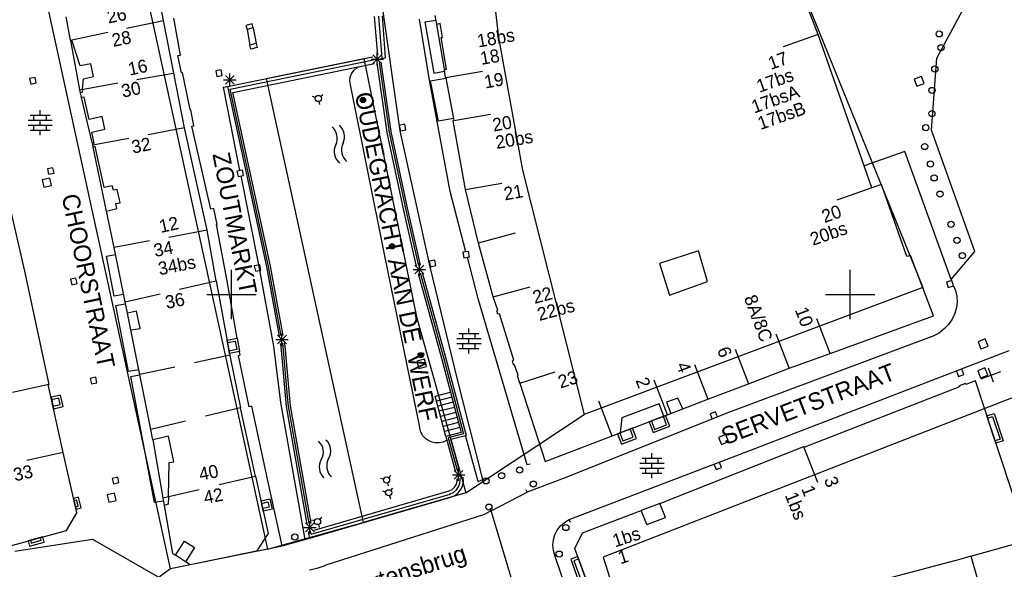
# Model space of a CAD drawing. Header units: millimetres. Extents: x 135944 to 142000, y 454200 to 456692.
# Tile 29 of 153: x 136683 to 136762, y 455828 to 455872. Entities that reach past the tile are written whole.
import ezdxf
from ezdxf.enums import TextEntityAlignment as Align

# ---------------------------------------------------------------- set-up
doc = ezdxf.new("R2010")
doc.units = ezdxf.units.MM
for name, color, linetype in [('TotaalGBKN2013_Bistad', 251, 'Continuous'), ('TotaalGBKN2013X$0$Contouren', 251, 'Continuous'), ('TotaalGBKN2013X$0$Xref', 251, 'Continuous')]:
    doc.layers.add(name, color=color, linetype=linetype)
doc.styles.add('TotaalGBKN2013X$0$GBKN binnenstad 2009$0$Standard', font='txt')

# ---------------------------------------------------------------- blocks, each defined once
blk = doc.blocks.new('TotaalGBKN2013X$0$GBKN binnenstad 2009')
at = {"layer": 'TotaalGBKN2013_Bistad'}
for p, q in [((136694516, 455872159), (136693476, 455877338)), ((136756994, 455869104), (136761725, 455877856)), ((136747422, 455871031), (136745436, 455876118)), ((136713635, 455863220), (136712048, 455874420)), ((136686995, 455870557), (136686640, 455872437)), ((136695873, 455869346), (136695337, 455872330)), ((136711534, 455872466), (136711793, 455869342)), ((136712164, 455869098), (136711905, 455872502)), ((136712458, 455869128), (136712209, 455872533)), ((136716422, 455872550), (136716556, 455871826)), ((136691511, 455871519), (136694516, 455872159)), ((136695350, 455867894), (136694516, 455872159)), ((136701676, 455871888), (136701166, 455871754)), ((136701166, 455871754), (136701254, 455871416)), ((136701764, 455871550), (136701254, 455871416)), ((136701764, 455871550), (136701676, 455871888)), ((136701764, 455871550), (136701999, 455870280)), ((136716002, 455867335), (136715186, 455872244)), ((136715617, 455872041), (136716484, 455872186)), ((136715617, 455872041), (136716348, 455867905)), ((136716878, 455871911), (136716556, 455871826)), ((136716556, 455871826), (136717190, 455868205)), ((136717050, 455870774), (136716878, 455871911)), ((136686998, 455870557), (136690009, 455871199)), ((136701254, 455871416), (136701479, 455870146)), ((136717384, 455868208), (136716945, 455870780)), ((136716945, 455870780), (136717050, 455870774)), ((136747422, 455871031), (136744597, 455870023)), ((136751139, 455860398), (136747422, 455871031)), ((136687002, 455870522), (136686995, 455870557)), ((136687123, 455870475), (136687002, 455870522)), ((136687750, 455866559), (136687002, 455870522)), ((136687773, 455868497), (136687123, 455870475)), ((136701999, 455870280), (136701479, 455870146)), ((136701556, 455869845), (136701479, 455870146)), ((136702076, 455869979), (136701556, 455869845)), ((136701999, 455870280), (136702076, 455869979)), ((136695672, 455869308), (136695873, 455869346)), ((136695951, 455867921), (136695672, 455869308)), ((136699670, 455866816), (136711435, 455869224)), ((136711426, 455868678), (136712134, 455869386)), ((136712134, 455868678), (136711426, 455869386)), ((136711780, 455868532), (136711780, 455869532)), ((136712077, 455869089), (136712458, 455869128)), ((136688634, 455868655), (136687773, 455868497)), ((136688842, 455867614), (136688634, 455868655)), ((136699887, 455866594), (136711489, 455868968)), ((136700110, 455866333), (136710250, 455868410)), ((136709906, 455868144), (136710151, 455868351)), ((136710151, 455868351), (136710250, 455868410)), ((136710250, 455868410), (136711550, 455868678)), ((136711280, 455869032), (136712280, 455869032)), ((136712593, 455863109), (136711770, 455868724)), ((136711931, 455868758), (136712754, 455863138)), ((136712916, 455863167), (136712092, 455868792)), ((136756586, 455863279), (136756994, 455869104)), ((136684128, 455867547), (136683688, 455867451)), ((136684224, 455867107), (136684128, 455867547)), ((136688044, 455867442), (136688842, 455867614)), ((136692355, 455867368), (136695295, 455867884)), ((136696212, 455863481), (136695350, 455867894)), ((136696044, 455867938), (136695951, 455867921)), ((136696652, 455864948), (136696044, 455867938)), ((136699170, 455868156), (136698728, 455868070)), ((136698728, 455868070), (136698814, 455867628)), ((136698814, 455867628), (136699256, 455867714)), ((136699256, 455867714), (136699170, 455868156)), ((136699512, 455867004), (136700220, 455867712)), ((136700220, 455867004), (136699512, 455867712)), ((136699866, 455866858), (136699866, 455867858)), ((136709564, 455867264), (136709603, 455867583)), ((136709603, 455867583), (136709719, 455867882)), ((136709719, 455867882), (136709906, 455868144)), ((136716348, 455867905), (136717215, 455868050)), ((136717190, 455868205), (136717384, 455868208)), ((136717190, 455868205), (136717262, 455867541)), ((136717262, 455867541), (136717322, 455867545)), ((136717322, 455867545), (136720278, 455868061)), ((136717322, 455867545), (136717333, 455867489)), ((136755753, 455867632), (136755173, 455867414)), ((136755971, 455867052), (136755753, 455867632)), ((136683688, 455867451), (136683784, 455867011)), ((136683784, 455867011), (136684224, 455867107)), ((136687750, 455866559), (136690827, 455867100)), ((136687961, 455866596), (136688044, 455867442)), ((136699363, 455866770), (136699670, 455866816)), ((136700682, 455860019), (136699363, 455866770)), ((136699366, 455867358), (136700366, 455867358)), ((136699670, 455866816), (136702834, 455852242)), ((136709605, 455866945), (136709564, 455867264)), ((136712357, 455853253), (136709605, 455866945)), ((136717671, 455858328), (136716002, 455867335)), ((136716087, 455867280), (136717333, 455867489)), ((136716717, 455864013), (136716087, 455867280)), ((136717333, 455867489), (136717951, 455864219)), ((136755173, 455867414), (136755391, 455866834)), ((136755391, 455866834), (136755971, 455867052)), ((136687797, 455866310), (136687750, 455866559)), ((136687935, 455866332), (136687797, 455866310)), ((136687886, 455865913), (136687797, 455866310)), ((136688089, 455865959), (136687886, 455865913)), ((136687961, 455866596), (136687935, 455866332)), ((136688488, 455864152), (136688089, 455865959)), ((136702996, 455852274), (136699887, 455866594)), ((136703156, 455852306), (136700110, 455866333)), ((136706775, 455865926), (136706538, 455866005)), ((136707198, 455866011), (136707385, 455866177)), ((136688736, 455862287), (136687886, 455865913)), ((136707061, 455865601), (136707110, 455865356)), ((136683737, 455864492), (136685337, 455864492)), ((136684037, 455864092), (136684037, 455864492)), ((136684537, 455864492), (136684537, 455864892)), ((136685037, 455864092), (136685037, 455864492)), ((136689542, 455864385), (136688488, 455864152)), ((136689768, 455863360), (136689542, 455864385)), ((136696713, 455864940), (136696652, 455864948)), ((136696966, 455863645), (136696713, 455864940)), ((136717981, 455864061), (136720937, 455864577)), ((136683557, 455864092), (136685517, 455864092)), ((136683557, 455863692), (136685517, 455863692)), ((136684037, 455863292), (136684037, 455863692)), ((136684537, 455863692), (136684537, 455864092)), ((136685037, 455863292), (136685037, 455863692)), ((136696807, 455863613), (136696966, 455863645)), ((136698319, 455856907), (136696807, 455863613)), ((136714002, 455863763), (136713563, 455863664)), ((136713563, 455863664), (136713662, 455863225)), ((136714101, 455863324), (136714002, 455863763)), ((136717951, 455864219), (136716717, 455864013)), ((136717916, 455864052), (136717981, 455864061)), ((136718900, 455858498), (136717916, 455864052)), ((136717951, 455864219), (136717981, 455864061)), ((136683737, 455863292), (136685337, 455863292)), ((136684537, 455862892), (136684537, 455863292)), ((136688714, 455863127), (136689768, 455863360)), ((136688909, 455862248), (136688714, 455863127)), ((136693256, 455862938), (136696210, 455863491)), ((136698023, 455855195), (136696212, 455863481)), ((136713938, 455856798), (136712593, 455863109)), ((136712754, 455863138), (136714098, 455856833)), ((136714259, 455856868), (136712916, 455863167)), ((136716064, 455852244), (136713635, 455863220)), ((136713662, 455863225), (136714101, 455863324)), ((136760075, 455853483), (136756586, 455863279)), ((136688736, 455862287), (136688909, 455862248)), ((136688736, 455862287), (136688777, 455862099)), ((136688777, 455862099), (136688818, 455861914)), ((136688780, 455862100), (136691715, 455862650)), ((136688995, 455861973), (136688818, 455861914)), ((136689703, 455858652), (136688995, 455861973)), ((136689897, 455856749), (136688818, 455861914)), ((136754418, 455861567), (136751139, 455860398)), ((136758165, 455851215), (136754418, 455861567)), ((136751760, 455858628), (136751139, 455860398)), ((136685560, 455860253), (136685120, 455860157)), ((136685120, 455860157), (136685216, 455859717)), ((136685216, 455859717), (136685656, 455859813)), ((136685656, 455859813), (136685560, 455860253)), ((136700886, 455860066), (136700444, 455859980)), ((136700444, 455859980), (136700530, 455859538)), ((136700530, 455859538), (136700972, 455859624)), ((136700766, 455859595), (136702188, 455852400)), ((136700972, 455859624), (136700886, 455860066)), ((136685316, 455859409), (136684710, 455859277)), ((136684710, 455859277), (136684842, 455858671)), ((136684842, 455858671), (136685448, 455858803)), ((136685448, 455858803), (136685316, 455859409)), ((136690355, 455858790), (136689703, 455858652)), ((136690475, 455858438), (136690355, 455858790)), ((136718900, 455858498), (136721856, 455859014)), ((136752534, 455858902), (136751760, 455858628)), ((136754586, 455853064), (136752534, 455858902)), ((136690747, 455858501), (136690475, 455858438)), ((136691004, 455857421), (136690747, 455858501)), ((136718952, 455853457), (136717671, 455858328)), ((136719968, 455854154), (136718900, 455858498)), ((136751760, 455858628), (136748929, 455857638)), ((136690656, 455857347), (136691004, 455857421)), ((136690737, 455856944), (136690656, 455857347)), ((136683288, 455851897), (136682077, 455857168)), ((136689897, 455856749), (136690737, 455856944)), ((136690514, 455853799), (136689897, 455856749)), ((136698559, 455856959), (136698319, 455856907)), ((136698841, 455855670), (136698559, 455856959)), ((136714954, 455852288), (136713938, 455856798)), ((136714098, 455856833), (136715113, 455852326)), ((136715273, 455852363), (136714259, 455856868)), ((136698782, 455855657), (136698841, 455855670)), ((136699612, 455851243), (136698782, 455855657)), ((136698023, 455855195), (136694948, 455854624)), ((136698765, 455851111), (136698023, 455855195)), ((136719964, 455854170), (136722958, 455854977)), ((136693376, 455854331), (136690514, 455853799)), ((136721147, 455849817), (136719968, 455854154)), ((136689905, 455853099), (136690622, 455853236)), ((136691401, 455849405), (136690514, 455853799)), ((136715224, 455839278), (136712357, 455853253)), ((136719153, 455853491), (136718708, 455853422)), ((136718708, 455853422), (136718777, 455852977)), ((136719222, 455853046), (136719153, 455853491)), ((136737752, 455853529), (136734602, 455852502)), ((136738466, 455851055), (136737752, 455853529)), ((136758165, 455851215), (136760075, 455853483)), ((136690525, 455849858), (136689905, 455853099)), ((136715184, 455851533), (136715184, 455852533)), ((136716428, 455852787), (136715989, 455852688)), ((136715989, 455852688), (136716088, 455852249)), ((136716527, 455852348), (136716428, 455852787)), ((136718777, 455852977), (136719222, 455853046)), ((136719976, 455849563), (136719066, 455853024)), ((136734602, 455852502), (136735394, 455849946)), ((136754883, 455853163), (136754586, 455853064)), ((136756727, 455848267), (136754883, 455853163)), ((136685270, 455842728), (136683288, 455851897)), ((136700000, 455850000), (136700000, 455852000)), ((136702283, 455852410), (136701841, 455852324)), ((136701841, 455852324), (136701927, 455851882)), ((136701927, 455851882), (136702369, 455851968)), ((136702188, 455852400), (136703398, 455845837)), ((136702369, 455851968), (136702283, 455852410)), ((136702834, 455852242), (136703863, 455846628)), ((136704026, 455846658), (136702996, 455852274)), ((136704187, 455846686), (136703156, 455852306)), ((136714684, 455852033), (136715684, 455852033)), ((136714830, 455851679), (136715538, 455852387)), ((136715538, 455851679), (136714830, 455852387)), ((136715099, 455851706), (136716973, 455844862)), ((136715258, 455851743), (136717131, 455844904)), ((136715419, 455851781), (136717290, 455844947)), ((136718269, 455843146), (136716064, 455852244)), ((136716088, 455852249), (136716527, 455852348)), ((136750000, 455850000), (136750000, 455852000)), ((136687430, 455851328), (136686990, 455851232)), ((136686990, 455851232), (136687086, 455850792)), ((136687086, 455850792), (136687526, 455850888)), ((136687526, 455850888), (136687430, 455851328)), ((136695802, 455850425), (136698773, 455851113)), ((136698765, 455851111), (136699890, 455844927)), ((136700462, 455846467), (136699612, 455851243)), ((136735394, 455849946), (136738466, 455851055)), ((136758201, 455851141), (136757777, 455850988)), ((136757777, 455850988), (136757931, 455850564)), ((136758165, 455851215), (136758332, 455850753)), ((136691412, 455849407), (136694228, 455850060)), ((136721147, 455849817), (136724131, 455850621)), ((136757931, 455850564), (136758354, 455850718)), ((136758332, 455850753), (136758513, 455850320)), ((136758513, 455850320), (136758617, 455849863)), ((136691242, 455849995), (136690525, 455849858)), ((136690665, 455849121), (136691382, 455849258)), ((136691582, 455848508), (136691401, 455849405)), ((136698000, 455850000), (136700000, 455850000)), ((136700000, 455850000), (136702000, 455850000)), ((136700000, 455848000), (136700000, 455850000)), ((136723906, 455836234), (136719976, 455849563)), ((136721523, 455848731), (136721147, 455849817)), ((136748000, 455850000), (136750000, 455850000)), ((136750000, 455850000), (136752000, 455850000)), ((136750000, 455848000), (136750000, 455850000)), ((136758643, 455849395), (136758594, 455848959)), ((136758617, 455849863), (136758643, 455849395)), ((136691688, 455843768), (136690665, 455849121)), ((136692323, 455848646), (136691582, 455848508)), ((136691858, 455847139), (136691582, 455848508)), ((136692607, 455847267), (136692323, 455848646)), ((136721432, 455848687), (136721523, 455848731)), ((136721524, 455848418), (136721432, 455848687)), ((136721649, 455848452), (136721524, 455848418)), ((136722825, 455844695), (136721649, 455848452)), ((136758454, 455848471), (136758240, 455848011)), ((136758594, 455848959), (136758454, 455848471)), ((136748380, 455845240), (136747320, 455848047)), ((136748380, 455845240), (136756727, 455848267)), ((136758240, 455848011), (136757956, 455847591)), ((136691858, 455847139), (136692607, 455847267)), ((136693481, 455839099), (136691858, 455847139)), ((136704080, 455845861), (136704080, 455846861)), ((136718386, 455846846), (136719986, 455846846)), ((136718686, 455846446), (136718686, 455846846)), ((136719186, 455846846), (136719186, 455847246)), ((136719686, 455846446), (136719686, 455846846)), ((136757209, 455846908), (136756764, 455846663)), ((136757609, 455847220), (136757209, 455846908)), ((136757956, 455847591), (136757609, 455847220)), ((136699674, 455846125), (136700301, 455846239)), ((136700301, 455846239), (136700425, 455845549)), ((136703580, 455846361), (136704580, 455846361)), ((136703726, 455846007), (136704434, 455846715)), ((136704434, 455846007), (136703726, 455846715)), ((136704167, 455845885), (136704133, 455846067)), ((136704342, 455845836), (136704296, 455846096)), ((136718206, 455846446), (136720166, 455846446)), ((136718206, 455846046), (136720166, 455846046)), ((136718686, 455845646), (136718686, 455846046)), ((136719186, 455846046), (136719186, 455846446)), ((136719686, 455845646), (136719686, 455846046)), ((136756326, 455846502), (136740260, 455840496)), ((136745092, 455843998), (136744032, 455846805)), ((136756764, 455846663), (136756326, 455846502)), ((136760924, 455846410), (136760344, 455846192)), ((136760344, 455846192), (136760562, 455845612)), ((136761142, 455845830), (136760924, 455846410)), ((136700425, 455845549), (136699798, 455845435)), ((136700700, 455845128), (136700655, 455845381)), ((136703398, 455845837), (136703972, 455841283)), ((136704016, 455845792), (136703970, 455846038)), ((136704441, 455840964), (136704016, 455845792)), ((136704180, 455845814), (136704167, 455845885)), ((136704535, 455841763), (136704180, 455845814)), ((136704767, 455841007), (136704342, 455845836)), ((136718386, 455845646), (136719986, 455845646)), ((136719186, 455845246), (136719186, 455845646)), ((136741804, 455842756), (136740744, 455845563)), ((136749917, 455840505), (136762838, 455845474)), ((136760562, 455845612), (136761142, 455845830)), ((136699872, 455845095), (136697011, 455844480)), ((136699890, 455844927), (136700715, 455840854)), ((136700555, 455845084), (136700700, 455845128)), ((136701419, 455840931), (136700555, 455845084)), ((136715588, 455844790), (136714990, 455844628)), ((136714990, 455844628), (136715152, 455844030)), ((136715750, 455844192), (136715588, 455844790)), ((136716973, 455844862), (136717698, 455842102)), ((136717131, 455844904), (136718751, 455838738)), ((136717290, 455844947), (136718953, 455838620)), ((136722719, 455844636), (136722825, 455844695)), ((136722786, 455844321), (136722719, 455844636)), ((136745077, 455844042), (136748380, 455845240)), ((136692509, 455843925), (136691688, 455843768)), ((136695411, 455844136), (136692589, 455843528)), ((136715152, 455844030), (136715750, 455844192)), ((136722876, 455844320), (136722786, 455844321)), ((136723181, 455843474), (136722876, 455844320)), ((136723304, 455842840), (136726160, 455843759)), ((136738516, 455841514), (136737456, 455844321)), ((136741791, 455842787), (136745077, 455844042)), ((136758598, 455843808), (136758757, 455843387)), ((136759178, 455843545), (136759020, 455843966)), ((136760897, 455844066), (136760317, 455843848)), ((136760317, 455843848), (136760535, 455843268)), ((136760594, 455843197), (136762168, 455843771)), ((136761115, 455843486), (136760897, 455844066)), ((136761585, 455842925), (136761177, 455844043)), ((136689023, 455843315), (136688583, 455843219)), ((136688583, 455843219), (136688679, 455842779)), ((136688679, 455842779), (136689119, 455842875)), ((136689119, 455842875), (136689023, 455843315)), ((136691852, 455843372), (136692569, 455843508)), ((136693788, 455833187), (136691852, 455843372)), ((136720326, 455835058), (136718269, 455843146)), ((136723116, 455843425), (136723181, 455843474)), ((136723304, 455842840), (136723116, 455843425)), ((136735228, 455840272), (136734168, 455843079)), ((136758757, 455843387), (136759178, 455843545)), ((136760125, 455843025), (136759358, 455842736)), ((136764354, 455830146), (136760125, 455843025)), ((136760535, 455843268), (136761115, 455843486)), ((136685227, 455842744), (136682302, 455842080)), ((136685188, 455842719), (136685270, 455842728)), ((136686391, 455837245), (136685188, 455842719)), ((136716465, 455841778), (136717698, 455842102)), ((136717698, 455842102), (136718552, 455838854)), ((136723304, 455842840), (136725344, 455836498)), ((136738509, 455841532), (136741791, 455842787)), ((136758845, 455842543), (136746261, 455837630)), ((136759334, 455842802), (136758812, 455842633)), ((136758812, 455842633), (136758845, 455842543)), ((136759358, 455842736), (136759334, 455842802)), ((136686038, 455841629), (136685456, 455841501)), ((136686155, 455841101), (136686038, 455841629)), ((136703972, 455841283), (136705929, 455830207)), ((136704605, 455840986), (136704535, 455841763)), ((136717318, 455838532), (136716465, 455841778)), ((136717811, 455841696), (136716577, 455841374)), ((136717917, 455841290), (136716683, 455840968)), ((136730757, 455838565), (136729697, 455841372)), ((136736070, 455841638), (136735152, 455841290)), ((136735152, 455841290), (136735497, 455840380)), ((136736485, 455840758), (136736070, 455841638)), ((136736485, 455840758), (136738509, 455841532)), ((136685573, 455840973), (136686155, 455841101)), ((136700717, 455840845), (136697889, 455840163)), ((136701931, 455835325), (136700715, 455840854)), ((136701654, 455840984), (136701419, 455840931)), ((136702962, 455834831), (136701654, 455840984)), ((136706127, 455831453), (136704441, 455840964)), ((136705542, 455835643), (136704605, 455840986)), ((136706450, 455831514), (136704767, 455841007)), ((136718023, 455840884), (136716789, 455840562)), ((136718129, 455840478), (136716895, 455840156)), ((136740260, 455840496), (136726888, 455835158)), ((136734566, 455841175), (136731546, 455840029)), ((136734947, 455840170), (136734566, 455841175)), ((136735497, 455840380), (136736485, 455840758)), ((136739119, 455840522), (136738699, 455840359)), ((136739281, 455840102), (136739119, 455840522)), ((136742014, 455837440), (136749917, 455840505)), ((136696281, 455839775), (136693484, 455839100)), ((136718235, 455840072), (136717001, 455839750)), ((136731401, 455838815), (136734947, 455840170)), ((136731546, 455840029), (136731401, 455838815)), ((136733941, 455839784), (136734200, 455839104)), ((136735160, 455839468), (136734901, 455840148)), ((136734947, 455840170), (136735226, 455840277)), ((136735226, 455840277), (136735497, 455840380)), ((136738699, 455840359), (136738861, 455839940)), ((136761107, 455840011), (136761517, 455840146)), ((136761517, 455840146), (136762121, 455838306)), ((136693650, 455838262), (136693481, 455839099)), ((136715233, 455839189), (136715224, 455839278)), ((136715315, 455838872), (136715233, 455839189)), ((136718341, 455839666), (136717107, 455839344)), ((136718447, 455839260), (136717213, 455838938)), ((136732476, 455838484), (136732228, 455839135)), ((136734200, 455839104), (136735160, 455839468)), ((136694905, 455838565), (136693650, 455838262)), ((136693650, 455838262), (136694463, 455833559)), ((136695339, 455836470), (136694905, 455838565)), ((136715472, 455838584), (136715315, 455838872)), ((136715693, 455838343), (136715472, 455838584)), ((136715940, 455838178), (136715693, 455838343)), ((136716214, 455838065), (136715940, 455838178)), ((136717401, 455838232), (136717105, 455838082)), ((136718552, 455838854), (136717318, 455838532)), ((136717318, 455838532), (136717401, 455838232)), ((136717401, 455838232), (136718108, 455835680)), ((136718751, 455838738), (136717519, 455838416)), ((136717519, 455838416), (136718266, 455835724)), ((136717723, 455838299), (136718901, 455838606)), ((136718425, 455835767), (136717723, 455838299)), ((136718953, 455838620), (136718901, 455838606)), ((136719935, 455834882), (136718901, 455838606)), ((136725344, 455836498), (136731401, 455838815)), ((136731387, 455838816), (136731635, 455838165)), ((136731635, 455838165), (136732476, 455838484)), ((136739939, 455838686), (136739365, 455838452)), ((136739365, 455838452), (136739599, 455837878)), ((136739599, 455837878), (136740173, 455838112)), ((136740173, 455838112), (136739939, 455838686)), ((136762121, 455838306), (136761711, 455838171)), ((136716450, 455838012), (136716214, 455838065)), ((136716782, 455838007), (136716450, 455838012)), ((136717105, 455838082), (136716782, 455838007)), ((136727301, 455831821), (136742014, 455837440)), ((136734626, 455833125), (136746247, 455837710)), ((136746247, 455837710), (136746261, 455837630)), ((136746261, 455837630), (136747363, 455834840)), ((136686392, 455837245), (136683467, 455836581)), ((136687512, 455832345), (136686391, 455837245)), ((136733183, 455836770), (136734783, 455836770)), ((136733483, 455836370), (136733483, 455836770)), ((136733983, 455836770), (136733983, 455837170)), ((136734483, 455836370), (136734483, 455836770)), ((136694899, 455833662), (136694966, 455836415)), ((136694966, 455836415), (136695339, 455836470)), ((136717995, 455835080), (136718703, 455835788)), ((136718703, 455835080), (136717995, 455835788)), ((136718349, 455834934), (136718349, 455835934)), ((136724147, 455836304), (136723907, 455836234)), ((136733003, 455836370), (136734963, 455836370)), ((136733003, 455835970), (136734963, 455835970)), ((136733483, 455835570), (136733483, 455835970)), ((136733983, 455835970), (136733983, 455836370)), ((136734483, 455835570), (136734483, 455835970)), ((136739011, 455836270), (136739181, 455835853)), ((136739181, 455835853), (136739598, 455836023)), ((136739598, 455836023), (136739428, 455836439)), ((136690807, 455835240), (136690367, 455835144)), ((136690367, 455835144), (136690463, 455834704)), ((136690903, 455834800), (136690807, 455835240)), ((136699014, 455834635), (136701932, 455835325)), ((136701931, 455835325), (136702952, 455830683)), ((136706288, 455831483), (136705542, 455835643)), ((136712288, 455835078), (136712045, 455835138)), ((136712702, 455835200), (136712875, 455835380)), ((136717849, 455835434), (136718849, 455835434)), ((136718172, 455834671), (136718236, 455834937)), ((136718236, 455834937), (136718237, 455835094)), ((136718461, 455834743), (136718492, 455835049)), ((136718492, 455835049), (136718484, 455835161)), ((136718730, 455835214), (136718728, 455835228)), ((136718739, 455834876), (136718730, 455835214)), ((136719935, 455834882), (136720326, 455835058)), ((136726888, 455835158), (136723892, 455834030)), ((136733183, 455835570), (136734783, 455835570)), ((136733983, 455835170), (136733983, 455835570)), ((136690463, 455834704), (136690903, 455834800)), ((136694463, 455833559), (136697384, 455834250)), ((136704099, 455829678), (136702962, 455834831)), ((136706686, 455830959), (136717589, 455834126)), ((136712600, 455834779), (136712670, 455834539)), ((136712875, 455834161), (136713048, 455834341)), ((136717589, 455834126), (136717834, 455834247)), ((136717834, 455834247), (136718034, 455834434)), ((136717935, 455834009), (136718173, 455834205)), ((136718034, 455834434), (136718172, 455834671)), ((136718173, 455834205), (136718352, 455834455)), ((136718310, 455833976), (136718523, 455834239)), ((136718352, 455834455), (136718461, 455834743)), ((136718523, 455834239), (136718669, 455834545)), ((136718669, 455834545), (136718739, 455834876)), ((136723776, 455834252), (136723892, 455834031)), ((136687498, 455833379), (136687288, 455833330)), ((136687607, 455832910), (136687498, 455833379)), ((136690554, 455833957), (136689948, 455833825)), ((136689948, 455833825), (136690080, 455833219)), ((136690080, 455833219), (136690686, 455833351)), ((136690686, 455833351), (136690554, 455833957)), ((136694463, 455833559), (136694569, 455832949)), ((136694899, 455833662), (136694884, 455833061)), ((136706330, 455830323), (136717732, 455833633)), ((136706442, 455830627), (136717661, 455833876)), ((136712461, 455834039), (136712218, 455834099)), ((136712773, 455833740), (136712843, 455833500)), ((136717655, 455833881), (136717935, 455834009)), ((136717732, 455833633), (136718041, 455833770)), ((136718041, 455833770), (136718310, 455833976)), ((136720991, 455832511), (136723892, 455834030)), ((136687397, 455832861), (136687607, 455832910)), ((136694507, 455833311), (136693788, 455833187)), ((136694884, 455833061), (136694569, 455832949)), ((136694569, 455832949), (136695239, 455829073)), ((136702430, 455833122), (136702944, 455833239)), ((136703040, 455832814), (136702526, 455832697)), ((136702944, 455833239), (136703040, 455832814)), ((136720875, 455832733), (136720991, 455832512)), ((136728365, 455830748), (136733113, 455832551)), ((136734626, 455833125), (136733113, 455832551)), ((136733562, 455831416), (136733113, 455832551)), ((136735075, 455831991), (136734626, 455833125)), ((136686660, 455830918), (136687512, 455832345)), ((136706709, 455831713), (136706466, 455831773)), ((136707123, 455831835), (136707296, 455832015)), ((136707645, 455828151), (136720469, 455832257)), ((136720991, 455832511), (136720469, 455832257)), ((136724093, 455822168), (136720991, 455832511)), ((136726912, 455831588), (136727278, 455831810)), ((136727278, 455831810), (136727301, 455831821)), ((136727391, 455831588), (136727301, 455831821)), ((136733562, 455831416), (136735075, 455831991)), ((136705837, 455831186), (136706837, 455831186)), ((136705983, 455830832), (136706691, 455831540)), ((136706691, 455830832), (136705983, 455831540)), ((136706337, 455830686), (136706337, 455831686)), ((136707021, 455831414), (136707091, 455831174)), ((136726140, 455830578), (136726333, 455830961)), ((136726333, 455830961), (136726593, 455831302)), ((136726593, 455831302), (136726912, 455831588)), ((136681731, 455829594), (136686660, 455830918)), ((136682488, 455829263), (136688772, 455830219)), ((136683751, 455830137), (136683810, 455829920)), ((136683810, 455829920), (136684620, 455830138)), ((136684620, 455830138), (136684561, 455830355)), ((136688772, 455830219), (136694392, 455827000)), ((136702952, 455830683), (136702015, 455829249)), ((136704099, 455829678), (136705929, 455830207)), ((136705929, 455830207), (136706330, 455830323)), ((136706330, 455830323), (136706233, 455830862)), ((136706442, 455830627), (136706394, 455830893)), ((136725982, 455829740), (136726022, 455830166)), ((136726022, 455830166), (136726140, 455830578)), ((136727759, 455829487), (136728365, 455830748)), ((136759747, 455828844), (136764354, 455830146)), ((136695470, 455828924), (136696210, 455830077)), ((136696210, 455830077), (136697011, 455829562)), ((136697011, 455829562), (136696271, 455828409)), ((136702015, 455829249), (136704099, 455829678)), ((136726022, 455829313), (136725982, 455829740)), ((136728730, 455826795), (136727759, 455829487)), ((136695239, 455829073), (136695470, 455828924)), ((136696271, 455828409), (136695470, 455828924)), ((136702015, 455829249), (136696669, 455828153)), ((136726141, 455828901), (136726022, 455829313)), ((136731726, 455812277), (136726141, 455828901)), ((136728071, 455828629), (136727680, 455828488)), ((136758952, 455828619), (136751626, 455826675)), ((136759747, 455828844), (136758952, 455828619)), ((136759747, 455828844), (136760495, 455826250)), ((136696669, 455828153), (136696271, 455828409)), ((136706313, 455827762), (136706914, 455827885)), ((136706914, 455827885), (136707494, 455828084)), ((136707494, 455828084), (136707645, 455828151)), ((136727680, 455828488), (136728203, 455827041))]:
    blk.add_line(p, q, dxfattribs=at)
for centre, radius in [((136757196, 455871068), 250), ((136757336, 455869949), 250), ((136756844, 455868227), 250), ((136756620, 455866497), 250), ((136707011, 455865846), 250), ((136710627, 455865726), 215), ((136710627, 455865726), 155), ((136710627, 455865726), 95), ((136710627, 455865726), 35), ((136756606, 455864631), 250), ((136756114, 455863495), 250), ((136756028, 455861964), 250), ((136756492, 455860547), 250), ((136756790, 455859432), 250), ((136757267, 455858116), 250), ((136758154, 455855672), 250), ((136712979, 455853905), 215), ((136712979, 455853905), 155), ((136758638, 455854377), 250), ((136712979, 455853905), 95), ((136712979, 455853905), 35), ((136759068, 455853152), 250), ((136715292, 455845098), 215), ((136715292, 455845098), 155), ((136715292, 455845098), 95), ((136715292, 455845098), 35), ((136723292, 455835821), 250), ((136712530, 455835019), 250), ((136720562, 455834941), 250), ((136721842, 455835351), 250), ((136724401, 455834681), 250), ((136712703, 455833980), 250), ((136720801, 455832821), 250), ((136706951, 455831654), 250), ((136727021, 455831171), 250), ((136705119, 455830406), 250), ((136726481, 455829022), 250)]:
    blk.add_circle(centre, radius, dxfattribs=at)
for centre, radius, start, end in [((136707309.7, 455862636.5), 1239.8, 334.725272, 48.479319), ((136707897.4, 455862759.8), 1239.8, 334.725272, 48.479319), ((136709469, 455861558.4), 1174.3, 152.142847, 231.975311), ((136710056.8, 455861681.7), 1174.3, 152.142847, 231.975311), ((136706253.3, 455837277.3), 1174.3, 328.383403, 48.215867), ((136706847.8, 455837361.9), 1174.3, 328.383403, 48.215867), ((136708337.3, 455836060), 1239.8, 150.965828, 224.719875), ((136708931.9, 455836144.5), 1239.8, 150.965828, 224.719875)]:
    blk.add_arc(centre, radius, start, end, dxfattribs=at)
for points in [[(136699833, 455845238), (136699637, 455846321), (136700460, 455846470), (136700656, 455845387)], [(136685413, 455841696), (136685615, 455840777), (136686392, 455840948), (136686190, 455841867)], [(136735087, 455840218), (136733753, 455839712), (136734082, 455838845), (136735416, 455839351)], [(136761773, 455837980), (136761044, 455840200), (136761644, 455840397), (136762373, 455838177)], [(136732415, 455839205), (136731199, 455838744), (136731517, 455837906), (136732733, 455838367)], [(136687242, 455833524), (136687441, 455832665), (136687845, 455832759), (136687645, 455833618)], [(136702570, 455832501), (136702385, 455833316), (136703094, 455833477), (136703279, 455832662)], [(136684754, 455830406), (136683557, 455830084), (136683668, 455829673), (136684865, 455829996)], [(136728661, 455826993), (136728002, 455828816), (136727422, 455828606), (136728082, 455826783)]]:
    blk.add_3dface(points, dxfattribs=at)
at = {"layer": 'TotaalGBKN2013_Bistad', "style": 'TotaalGBKN2013X$0$GBKN binnenstad 2009$0$Standard'}
for s, rotation, p in [('26', 11.3163, (136689953.6, 455872422.8)), ('28', 11.3163, (136690334.6, 455870530.8)), ('18bs', 9.9, (136719859.4, 455870484.2)), ('18', 9.8892, (136720104.5, 455869075.2)), ('19', 9.9, (136720435.4, 455867173.2)), ('30', 11.3163, (136691108.6, 455866427.8)), ('20', 9.9, (136721095.4, 455863690.2)), ('20bs', 9.9, (136721341.4, 455862281.2)), ('32', 11.3163, (136691930.6, 455861904.8)), ('21', 9.9, (136722012.4, 455858126.2)), ('34', 11.3163, (136693724.6, 455853545.8)), ('34bs', 11.3163, (136694084.6, 455852067.8)), ('36', 11.3163, (136694655.6, 455849355.8)), ('22', 15.0754, (136724367.9, 455849749.9)), ('22bs', 15.0754, (136724741.9, 455848370.9)), ('23', 17.8285, (136726437.6, 455842901.7)), ('40', 11.3163, (136697381.6, 455835465.8)), ('3', 290.7676, (136748364.8, 455835233.9)), ('42', 11.3163, (136697761.6, 455833573.8)), ('1', 291.5409, (136746524.2, 455834511.5)), ('1bs', 291.5409, (136745195.2, 455833986.5)), ('1bs', 17.922, (136730832.8, 455830058.4)), ('1', 17.9082, (136731272, 455828698.5))]:
    blk.add_text(s, height=1054, rotation=rotation, dxfattribs=at).set_placement(p, align=Align.MIDDLE_LEFT)
for s, rotation, p in [('17', 19.6442, (136744890.5, 455869171.3)), ('16', 12.3006, (136693187.5, 455868535.6)), ('17bs', 19.6442, (136745362.9, 455867819.7)), ('17bsA', 19.6442, (136745835.2, 455866469.6)), ('17bsB', 19.6442, (136746342.8, 455865132.7)), ('20', 19.2838, (136749227, 455856788.1)), ('12', 12.3006, (136695698.9, 455855822.3)), ('20bs', 19.2838, (136749699.3, 455855436)), ('8A/8C', 290.6945, (136743276.1, 455846253.3)), ('10', 290.6945, (136746571.3, 455847477.6)), ('6', 290.6945, (136739995.5, 455844994.5)), ('4', 290.6945, (136736701.2, 455843764.5)), ('2', 290.6945, (136733413.4, 455842522.7)), ('33', 12.7926, (136683917.1, 455835756.5))]:
    blk.add_text(s, height=1054, rotation=rotation, dxfattribs=at).set_placement(p, align=Align.MIDDLE_RIGHT)
for s, rotation, p in [('OUDEGRACHT', 281.443331, (136711274, 455859686.2)), ('ZOUTMARKT', 281.176497, (136699583, 455855629)), ('CHOORSTRAAT', 281.961964, (136687746.2, 455850952.3)), ('AAN DE', 281.594583, (136713328, 455849375.2)), ('WERF', 281.619181, (136714750.4, 455842350.1)), ('SERVETSTRAAT', 21.156561, (136746859.3, 455840500.7)), ('maartensbrug', 17.752008, (136713614.9, 455826735.8))]:
    blk.add_text(s, height=1400, rotation=rotation, dxfattribs=at).set_placement(p, align=Align.CENTER)

msp = doc.modelspace()

# ---------------------------------------------------------------- linework, layer by layer
at = {"layer": 'TotaalGBKN2013X$0$Contouren'}
for p, q in [((136718.5, 455897.03), (136721.572, 455870.789)), ((136690.897, 455884.5), (136702.91, 455829.433)), ((136695.071, 455827.826), (136682.973, 455883.287)), ((136744.461, 455878.716), (136755.867, 455850.562)), ((136721.572, 455870.789), (136723.526, 455860.046)), ((136702.803, 455867.457), (136710.707, 455869.075)), ((136710.707, 455869.075), (136714.939, 455848.202)), ((136702.803, 455867.457), (136710.631, 455831.572)), ((136723.526, 455860.046), (136728.502, 455840.302)), ((136755.867, 455850.562), (136728.502, 455840.302)), ((136714.939, 455848.202), (136718.934, 455833.983)), ((136770.602, 455844.575), (136730.033, 455828.788)), ((136718.934, 455833.983), (136728.502, 455840.302)), ((136718.934, 455833.983), (136710.631, 455831.572)), ((136702.91, 455829.433), (136710.631, 455831.572)), ((136702.91, 455829.433), (136695.071, 455827.826)), ((136730.033, 455828.788), (136735.934, 455810.493)), ((136695.071, 455827.826), (136680.909, 455817.515))]:
    msp.add_line(p, q, dxfattribs=at)

# ---------------------------------------------------------------- block references
at = {"layer": 'TotaalGBKN2013X$0$Xref', "xscale": 0.0009999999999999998, "yscale": 0.0009999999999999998, "zscale": 0.0009999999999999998}
msp.add_blockref('TotaalGBKN2013X$0$GBKN binnenstad 2009', (0, 0), dxfattribs=at)

doc.saveas('drawing.dxf')
